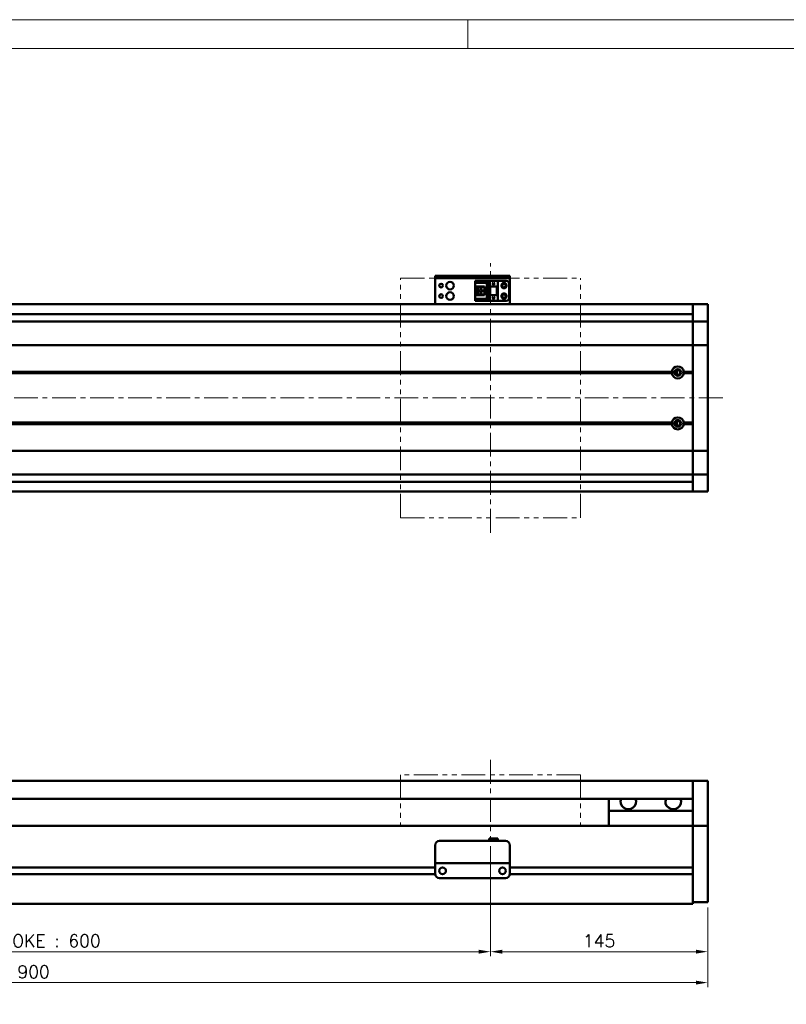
# Model space of a CAD drawing. Header units: millimetres. Extents: x 46891 to 50168, y 6223 to 9676.
# Tile 4 of 5: x 49058 to 49570, y 9018 to 9676. Entities that reach past the tile are written whole.
import ezdxf

# ---------------------------------------------------------------- set-up
doc = ezdxf.new("R2010")
doc.units = ezdxf.units.MM
doc.header["$LTSCALE"] = 0.5
doc.linetypes.add('CENTER', pattern=[50.8, 31.75, -6.35, 6.35, -6.35])
doc.linetypes.add('PHANTOM', pattern=[63.5, 31.75, -6.35, 6.35, -6.35, 6.35, -6.35])
doc.layers.get('0').update_dxf_attribs({"lineweight": 20})
doc.layers.add('1', color=1, linetype='CENTER', lineweight=13)
doc.layers.add('외형선(ISO)', color=7, linetype='Continuous', lineweight=50)
doc.styles.add('DSR TEXT', font='romans.shx', dxfattribs={"bigfont": 'whgtxt.shx'})
doc.styles.get("Standard").update_dxf_attribs({"font": 'romans.shx', "bigfont": 'whgtxt.shx'})
doc.dimstyles.new('DSR', dxfattribs={"dimscale": 2, "dimtxt": 3, "dimasz": 3, "dimexe": 0.5, "dimexo": 0.5, "dimgap": 0.5, "dimtad": 1, "dimdsep": 46, "dimtxsty": 'Standard', "dimcen": 2.5, "dimclrd": 4, "dimclre": 4, "dimclrt": 2, "dimadec": 0, "dimazin": 2, "dimtfac": 1, "dimtmove": 0, "dimatfit": 3, "dimfxl": 0, "dimlwd": -1, "dimlwe": -1, "dimarcsym": 0})

# ---------------------------------------------------------------- blocks, each defined once
blk = doc.blocks.new('A$C1C1952E1')
at = {"color": 1}
blk.add_lwpolyline([(0, 0), (420, 0), (420, 297), (0, 297)], close=True, dxfattribs=at)
at = {"color": 3}
blk.add_lwpolyline([(5, 5), (415, 5), (415, 292), (5, 292)], close=True, dxfattribs=at)
blk = doc.blocks.new('*D80')
at = {"color": 1, "linetype": 'ByBlock'}
for p, q in [((48772.72, 9123.94), (48772.72, 9050.56)), ((49372.72, 9123.94), (49372.72, 9050.56)), ((48780.52, 9053.56), (49364.92, 9053.56))]:
    blk.add_line(p, q, dxfattribs=at)
at = {"color": 1}
for points in [[(48780.52, 9054.86), (48780.52, 9052.26), (48772.72, 9053.56)], [(49364.92, 9054.86), (49364.92, 9052.26), (49372.72, 9053.56)]]:
    blk.add_solid(points, dxfattribs=at)
at = {"layer": 'Defpoints', "color": 0}
for p in [(48772.72, 9127.54), (49372.72, 9127.54), (49372.72, 9053.56)]:
    blk.add_point(p, dxfattribs=at)
at = {"color": 3, "insert": (49072.72, 9060.76), "char_height": 8.4, "attachment_point": 5, "style": 'DSR TEXT'}
blk.add_mtext('STROKE : 600', dxfattribs=at)
blk = doc.blocks.new('*D81')
at = {"color": 1, "linetype": 'ByBlock'}
for p, q in [((49372.72, 9123.94), (49372.72, 9050.56)), ((49517.72, 9082.94), (49517.72, 9050.56)), ((49509.92, 9053.56), (49380.52, 9053.56))]:
    blk.add_line(p, q, dxfattribs=at)
at = {"color": 1}
for points in [[(49380.52, 9054.86), (49380.52, 9052.26), (49372.72, 9053.56)], [(49509.92, 9054.86), (49509.92, 9052.26), (49517.72, 9053.56)]]:
    blk.add_solid(points, dxfattribs=at)
at = {"layer": 'Defpoints', "color": 0}
for p in [(49372.72, 9127.54), (49517.72, 9086.54), (49372.72, 9053.56)]:
    blk.add_point(p, dxfattribs=at)
at = {"color": 3, "insert": (49445.22, 9060.76), "char_height": 8.4, "attachment_point": 5, "style": 'DSR TEXT'}
blk.add_mtext('145', dxfattribs=at)
blk = doc.blocks.new('*D82')
at = {"color": 1, "linetype": 'ByBlock'}
for p, q in [((48617.72, 9082.94), (48617.72, 9029.89)), ((49517.72, 9082.94), (49517.72, 9029.89)), ((49509.92, 9032.89), (48625.52, 9032.89))]:
    blk.add_line(p, q, dxfattribs=at)
at = {"color": 1}
for points in [[(48625.52, 9034.19), (48625.52, 9031.59), (48617.72, 9032.89)], [(49509.92, 9034.19), (49509.92, 9031.59), (49517.72, 9032.89)]]:
    blk.add_solid(points, dxfattribs=at)
at = {"layer": 'Defpoints', "color": 0}
for p in [(48617.72, 9086.54), (49517.72, 9086.54), (48617.72, 9032.89)]:
    blk.add_point(p, dxfattribs=at)
at = {"color": 3, "insert": (49067.72, 9040.09), "char_height": 8.4, "attachment_point": 5, "style": 'DSR TEXT'}
blk.add_mtext('900', dxfattribs=at)

msp = doc.modelspace()

# ---------------------------------------------------------------- linework, layer by layer
at = {"color": 1}
msp.add_line((49357.48132, 9675.71252), (49357.48132, 9656.40752), dxfattribs=at)
at = {"color": 6, "linetype": 'PHANTOM'}
for p, q in [((49312.72397, 9503.20974), (49432.72397, 9503.20974)), ((49312.72397, 9343.20974), (49312.72397, 9503.20974)), ((49432.72397, 9343.20974), (49432.72397, 9503.20974)), ((49312.72397, 9343.20974), (49432.72397, 9343.20974)), ((49432.72397, 9171.54427), (49312.72397, 9171.54427)), ((49312.72397, 9171.54427), (49312.72397, 9137.54427)), ((49432.72397, 9171.54427), (49432.72397, 9137.54427))]:
    msp.add_line(p, q, dxfattribs=at)
at = {"layer": '1'}
for p, q in [((49372.72397, 9333.20974), (49372.72397, 9513.20974)), ((49527.72397, 9423.20973), (48607.72397, 9423.20973)), ((49372.72397, 9181.54427), (49372.72397, 9127.54427))]:
    msp.add_line(p, q, dxfattribs=at)
at = {"layer": '외형선(ISO)'}
for p, q in [((49335.72397, 9504.70971), (49335.72397, 9504.70969)), ((49335.72397, 9504.70971), (49385.72397, 9504.70971)), ((49335.72397, 9503.10969), (49335.72397, 9504.70969)), ((49338.72397, 9504.70968), (49382.72397, 9504.70968)), ((49385.72397, 9504.70969), (49385.72397, 9503.10969)), ((49335.72397, 9503.10969), (49335.72397, 9502.60971)), ((49335.72397, 9502.60971), (49335.72397, 9487.70971)), ((49338.72397, 9503.10968), (49382.72397, 9503.10968)), ((49362.52397, 9501.40973), (49377.72397, 9501.40973)), ((49362.52397, 9501.40972), (49362.52397, 9500.60972)), ((49362.52397, 9501.40972), (49371.72397, 9501.40972)), ((49362.52397, 9500.60972), (49370.82397, 9500.60972)), ((49362.52397, 9500.60972), (49362.52397, 9500.10972)), ((49362.52397, 9497.50972), (49362.52397, 9500.10972)), ((49362.52397, 9500.10972), (49370.32397, 9500.10972)), ((49370.82397, 9500.60972), (49370.32397, 9500.10972)), ((49370.32397, 9500.10972), (49370.32397, 9489.30972)), ((49370.82397, 9500.60972), (49370.82397, 9488.80972)), ((49371.72397, 9497.7097), (49371.72397, 9501.4097)), ((49371.72397, 9501.4097), (49377.72397, 9501.4097)), ((49374.12397, 9499.1097), (49374.72397, 9500.3097)), ((49374.32397, 9499.1097), (49374.12397, 9499.1097)), ((49374.32397, 9498.7097), (49374.32397, 9499.1097)), ((49375.12397, 9498.7097), (49374.32397, 9498.7097)), ((49374.72397, 9500.3097), (49375.32397, 9499.1097)), ((49375.12397, 9499.1097), (49375.12397, 9498.7097)), ((49375.32397, 9499.1097), (49375.12397, 9499.1097)), ((49383.22397, 9501.40972), (49377.72397, 9501.40972)), ((49377.72397, 9501.4097), (49377.72397, 9501.40972)), ((49377.72397, 9497.7097), (49377.72397, 9501.4097)), ((49385.22397, 9490.00972), (49385.22397, 9499.40972)), ((49385.72397, 9502.60971), (49385.72397, 9503.10969)), ((49385.72397, 9487.70971), (49385.72397, 9502.60971)), ((49362.52397, 9491.90972), (49362.52397, 9497.50972)), ((49362.52397, 9497.50972), (49368.72397, 9497.50972)), ((49362.52397, 9489.30972), (49362.52397, 9491.90972)), ((49368.72397, 9491.90972), (49362.52397, 9491.90972)), ((49363.82397, 9497.50972), (49363.82397, 9491.90972)), ((49364.32397, 9497.50972), (49364.32397, 9497.15972)), ((49364.32397, 9492.25972), (49364.32397, 9497.15972)), ((49364.32397, 9497.15972), (49368.72397, 9497.15972)), ((49364.32397, 9492.25972), (49364.32397, 9491.90972)), ((49368.72397, 9492.25972), (49364.32397, 9492.25972)), ((49365.28397, 9493.90972), (49365.28397, 9495.50972)), ((49365.28397, 9495.50972), (49367.12397, 9495.50972)), ((49367.12397, 9493.90972), (49365.28397, 9493.90972)), ((49367.12397, 9495.50972), (49367.12397, 9493.90972)), ((49368.72397, 9497.50972), (49368.72397, 9491.90972)), ((49371.72397, 9497.7097), (49371.72397, 9491.70972)), ((49371.72397, 9497.7097), (49377.72397, 9497.7097)), ((49372.22397, 9491.70972), (49371.72397, 9491.70972)), ((49371.72397, 9488.0097), (49371.72397, 9491.7097)), ((49371.72397, 9491.7097), (49377.72397, 9491.7097)), ((49372.22397, 9497.7097), (49372.22397, 9491.70972)), ((49372.22397, 9491.70972), (49372.52397, 9491.70972)), ((49372.52397, 9491.70972), (49372.52397, 9497.7097)), ((49372.52397, 9491.70972), (49376.92397, 9491.70972)), ((49376.92397, 9497.7097), (49376.92397, 9491.70972)), ((49376.92397, 9491.70972), (49377.22397, 9491.70972)), ((49377.22397, 9491.70972), (49377.22397, 9497.7097)), ((49377.72397, 9491.70972), (49377.22397, 9491.70972)), ((49377.72397, 9497.7097), (49377.72397, 9491.70972)), ((49377.72397, 9488.0097), (49377.72397, 9491.7097)), ((49507.72397, 9485.70973), (48832.72397, 9485.70973)), ((49335.72397, 9485.70973), (49335.72397, 9487.70971)), ((49362.52397, 9489.30972), (49362.52397, 9488.80972)), ((49370.32397, 9489.30972), (49362.52397, 9489.30972)), ((49362.52397, 9488.80972), (49362.52397, 9488.00972)), ((49370.82397, 9488.80972), (49362.52397, 9488.80972)), ((49362.52397, 9488.00972), (49371.72397, 9488.00972)), ((49370.82397, 9488.80972), (49370.32397, 9489.30972)), ((49371.72397, 9488.0097), (49377.72397, 9488.0097)), ((49374.12397, 9489.5097), (49374.72397, 9490.7097)), ((49374.32397, 9489.5097), (49374.12397, 9489.5097)), ((49374.32397, 9489.1097), (49374.32397, 9489.5097)), ((49375.12397, 9489.1097), (49374.32397, 9489.1097)), ((49374.72397, 9490.7097), (49375.32397, 9489.5097)), ((49375.12397, 9489.5097), (49375.12397, 9489.1097)), ((49375.32397, 9489.5097), (49375.12397, 9489.5097)), ((49383.22397, 9488.00972), (49377.72397, 9488.00972)), ((49385.72397, 9487.70971), (49385.72397, 9485.70973)), ((49507.72397, 9485.70973), (49507.72397, 9482.70973)), ((49507.72397, 9482.70973), (49507.72397, 9485.70973)), ((49507.72397, 9485.70973), (49517.72397, 9485.70973)), ((49517.72397, 9485.70973), (49517.72397, 9482.70973)), ((49507.72397, 9479.20973), (48832.72397, 9479.20973)), ((49507.72397, 9480.84956), (49507.72397, 9482.70973)), ((49507.72397, 9482.70973), (49507.72397, 9480.84956)), ((49507.72397, 9480.84956), (49507.72397, 9479.94161)), ((49507.72397, 9479.94161), (49507.72397, 9474.66994)), ((49517.72397, 9480.84956), (49517.72397, 9482.70973)), ((49517.72397, 9479.94161), (49517.72397, 9480.84956)), ((49517.72397, 9474.66994), (49517.72397, 9479.94161)), ((48690.72397, 9474.20973), (49507.72397, 9474.20973)), ((49507.72397, 9474.66994), (49507.72397, 9474.20973)), ((49507.72397, 9471.50123), (49507.72397, 9474.20973)), ((49507.72397, 9474.20973), (49517.72397, 9474.20973)), ((49507.72397, 9474.20973), (49507.72397, 9471.50123)), ((49517.72397, 9474.20973), (49517.72397, 9474.66994)), ((49517.72397, 9474.20973), (49517.72397, 9471.50123)), ((49507.72397, 9458.90123), (49507.72397, 9471.50123)), ((49507.72397, 9471.50123), (49507.72397, 9458.90123)), ((49517.72397, 9471.50123), (49517.72397, 9458.90123)), ((49507.72397, 9458.90123), (49507.72397, 9458.43714)), ((49507.72397, 9458.43714), (49507.72397, 9458.90123)), ((49517.72397, 9458.43714), (49517.72397, 9458.90123)), ((48690.72397, 9458.43714), (49507.72397, 9458.43714)), ((49507.72397, 9456.43714), (49507.72397, 9458.43714)), ((49507.72397, 9458.43714), (49517.72397, 9458.43714)), ((49507.72397, 9458.43714), (49507.72397, 9456.43714)), ((49507.72397, 9456.43714), (49507.72397, 9389.98232)), ((49507.72397, 9440.70973), (49507.72397, 9456.43714)), ((49517.72397, 9458.43714), (49517.72397, 9456.43714)), ((49517.72397, 9389.98232), (49517.72397, 9456.43714)), ((48690.72397, 9440.70973), (49493.75535, 9440.70973)), ((48690.72397, 9440.20973), (49494.22397, 9440.20973)), ((48690.72397, 9439.70973), (49493.75535, 9439.70973)), ((49497.16432, 9441.20973), (49496.44818, 9441.20973)), ((49497.16432, 9438.68841), (49497.16432, 9441.73106)), ((49501.22397, 9440.20973), (49507.72397, 9440.20973)), ((49501.6926, 9440.70973), (49507.72397, 9440.70973)), ((49501.6926, 9439.70973), (49507.72397, 9439.70973)), ((49507.72397, 9406.70973), (49507.72397, 9439.70973)), ((48690.72397, 9406.70973), (49493.75535, 9406.70973)), ((48690.72397, 9406.20973), (49494.22397, 9406.20973)), ((49497.16432, 9404.68841), (49497.16432, 9407.73106)), ((49501.22397, 9406.20973), (49507.72397, 9406.20973)), ((49501.6926, 9406.70973), (49507.72397, 9406.70973)), ((48690.72397, 9405.70973), (49493.75535, 9405.70973)), ((49497.16432, 9405.20973), (49496.44818, 9405.20973)), ((49501.6926, 9405.70973), (49507.72397, 9405.70973)), ((49507.72397, 9389.98232), (49507.72397, 9405.70973)), ((48690.72397, 9387.98232), (49507.72397, 9387.98232)), ((49507.72397, 9387.98232), (49507.72397, 9389.98232)), ((49507.72397, 9389.98232), (49507.72397, 9387.98232)), ((49507.72397, 9387.98232), (49507.72397, 9387.51823)), ((49507.72397, 9387.98232), (49517.72397, 9387.98232)), ((49507.72397, 9387.51823), (49507.72397, 9387.98232)), ((49507.72397, 9374.91823), (49507.72397, 9387.51823)), ((49507.72397, 9387.51823), (49507.72397, 9374.91823)), ((49517.72397, 9389.98232), (49517.72397, 9387.98232)), ((49517.72397, 9387.51823), (49517.72397, 9387.98232)), ((49517.72397, 9387.51823), (49517.72397, 9374.91823)), ((49507.72397, 9372.20973), (49507.72397, 9374.91823)), ((49507.72397, 9374.91823), (49507.72397, 9372.20973)), ((49517.72397, 9374.91823), (49517.72397, 9372.20973)), ((48690.72397, 9372.20973), (49507.72397, 9372.20973)), ((49507.72397, 9367.20973), (48832.72397, 9367.20973)), ((49507.72397, 9372.20973), (49507.72397, 9371.74953)), ((49507.72397, 9372.20973), (49517.72397, 9372.20973)), ((49507.72397, 9371.74953), (49507.72397, 9366.47786)), ((49507.72397, 9366.47786), (49507.72397, 9365.5699)), ((49517.72397, 9371.74953), (49517.72397, 9372.20973)), ((49517.72397, 9366.47786), (49517.72397, 9371.74953)), ((49517.72397, 9365.5699), (49517.72397, 9366.47786)), ((49507.72397, 9360.70973), (48832.72397, 9360.70973)), ((49507.72397, 9363.70973), (49507.72397, 9365.5699)), ((49507.72397, 9365.5699), (49507.72397, 9363.70973)), ((49507.72397, 9363.70973), (49507.72397, 9360.70973)), ((49507.72397, 9360.70973), (49507.72397, 9363.70973)), ((49507.72397, 9360.70973), (49517.72397, 9360.70973)), ((49517.72397, 9363.70973), (49517.72397, 9365.5699)), ((49517.72397, 9363.70973), (49517.72397, 9360.70973)), ((48832.72397, 9167.54427), (49507.72397, 9167.54427)), ((49507.72397, 9167.54427), (49507.72397, 9165.54427)), ((49507.72397, 9167.54427), (49517.72397, 9167.54427)), ((49507.72397, 9165.54427), (49507.72397, 9167.54427)), ((49507.72397, 9164.75975), (49507.72397, 9165.54427)), ((49507.72397, 9165.54427), (49507.72397, 9164.75975)), ((49507.72397, 9164.26105), (49507.72397, 9164.75975)), ((49507.72397, 9164.75975), (49507.72397, 9164.26105)), ((49507.72397, 9164.26105), (49507.72397, 9163.19257)), ((49507.72397, 9163.19257), (49507.72397, 9164.26105)), ((49507.72397, 9163.19257), (49507.72397, 9160.20676)), ((49507.72397, 9160.20676), (49507.72397, 9163.19257)), ((49517.72397, 9165.54427), (49517.72397, 9167.54427)), ((49517.72397, 9165.54427), (49517.72397, 9164.75975)), ((49517.72397, 9164.75975), (49517.72397, 9164.26105)), ((49517.72397, 9163.19257), (49517.72397, 9164.26105)), ((49517.72397, 9160.20676), (49517.72397, 9163.19257)), ((49507.72397, 9151.64246), (49507.72397, 9160.20676)), ((49507.72397, 9160.20676), (49507.72397, 9156.04427)), ((49517.72397, 9160.20676), (49517.72397, 9151.64246)), ((48832.72397, 9155.54427), (49507.72397, 9155.54427)), ((49451.72397, 9147.54427), (49451.72397, 9155.54427)), ((49507.72397, 9149.54717), (49507.72397, 9151.64246)), ((49507.72397, 9138.12522), (49507.72397, 9149.54717)), ((49517.72397, 9151.64246), (49517.72397, 9149.54717)), ((49517.72397, 9149.54717), (49517.72397, 9138.12522)), ((49507.72397, 9147.54427), (49451.72397, 9147.54427)), ((49451.72397, 9137.54427), (49451.72397, 9147.54427)), ((49507.72397, 9137.54427), (48777.72397, 9137.54427)), ((49507.72397, 9137.54427), (49507.72397, 9138.12522)), ((49507.72397, 9134.54427), (49507.72397, 9137.54427)), ((49507.72397, 9137.54427), (49507.72397, 9134.54427)), ((49507.72397, 9137.54427), (49517.72397, 9137.54427)), ((49517.72397, 9138.12522), (49517.72397, 9137.54427)), ((49517.72397, 9134.54427), (49517.72397, 9137.54427)), ((49507.72397, 9134.54427), (49507.72397, 9109.99427)), ((49507.72397, 9091.78692), (49507.72397, 9134.54427)), ((49517.72397, 9134.54427), (49517.72397, 9091.78692)), ((49335.72397, 9114.54443), (49335.72397, 9124.54443)), ((49338.72397, 9127.54443), (49382.72397, 9127.54443)), ((49371.72397, 9129.04443), (49371.72397, 9127.54443)), ((49371.72397, 9129.04443), (49377.72397, 9129.04443)), ((49377.72397, 9129.04443), (49377.72397, 9127.54443)), ((49385.72397, 9124.54443), (49385.72397, 9114.54443)), ((49335.72397, 9114.54443), (49335.72397, 9112.54443)), ((49335.72397, 9112.5444), (49335.72397, 9112.54443)), ((49335.72397, 9112.54443), (49385.72397, 9112.54443)), ((49335.72397, 9112.0444), (49335.72397, 9112.5444)), ((49335.72397, 9112.5444), (49338.49447, 9112.5444)), ((49335.72397, 9105.5444), (49335.72397, 9112.0444)), ((49340.95347, 9112.5444), (49343.22397, 9112.5444)), ((49348.22397, 9112.5444), (49373.22397, 9112.5444)), ((49378.22397, 9112.5444), (49380.49447, 9112.5444)), ((49382.95347, 9112.5444), (49385.72397, 9112.5444)), ((49385.72397, 9112.54443), (49385.72397, 9114.54443)), ((49385.72397, 9112.54443), (49385.72397, 9112.5444)), ((49385.72397, 9112.5444), (49385.72397, 9112.0444)), ((49385.72397, 9112.0444), (49385.72397, 9105.5444)), ((49335.73442, 9105.29427), (48831.71353, 9105.29427)), ((49335.72397, 9109.79427), (48831.72397, 9109.79427)), ((49340.74731, 9109.79427), (49340.70064, 9109.79427)), ((49380.74731, 9109.79427), (49380.70064, 9109.79427)), ((49507.72397, 9105.29427), (49385.71353, 9105.29427)), ((49507.72397, 9109.79427), (49385.72397, 9109.79427)), ((49507.72397, 9105.09427), (49507.72397, 9091.78692)), ((49338.72397, 9102.5444), (49382.72397, 9102.5444)), ((49507.72397, 9089.6656), (49507.72397, 9091.78692)), ((49507.72397, 9091.78692), (49507.72397, 9089.6656)), ((49517.72397, 9089.6656), (49517.72397, 9091.78692)), ((48627.72397, 9085.54427), (49507.72397, 9085.54427)), ((49507.72397, 9089.6656), (49507.72397, 9085.54427)), ((49507.72397, 9086.54427), (49507.72397, 9089.6656)), ((49507.72397, 9086.54427), (49517.72397, 9086.54427)), ((49517.72397, 9089.6656), (49517.72397, 9086.54427))]:
    msp.add_line(p, q, dxfattribs=at)
for centre, radius in [((49339.72397, 9498.20973), 1.2295), ((49345.72397, 9498.20973), 2.5), ((49381.72397, 9498.20972), 1.75), ((49381.72397, 9498.20973), 1.2295), ((49339.72397, 9491.20973), 1.2295), ((49345.72397, 9491.20973), 2.5), ((49381.72397, 9491.20972), 1.75), ((49381.72397, 9491.20973), 1.2295), ((49497.72397, 9440.20973), 2.25), ((49497.72397, 9440.20973), 1.621), ((49497.72397, 9406.20973), 2.25), ((49497.72397, 9406.20973), 1.621), ((49340.72397, 9107.5444), 2.25), ((49380.72397, 9107.5444), 2.25)]:
    msp.add_circle(centre, radius, dxfattribs=at)
for centre, radius, start, end in [((49383.22397, 9499.40972), 2, 0, 90), ((49383.22397, 9490.00972), 2, 270, 0), ((49497.72397, 9440.20973), 4, 7.18075572, 172.81924428), ((49497.72397, 9440.20973), 4, 187.18075578, 352.81924422), ((49497.72397, 9406.20973), 4, 7.18075578, 172.81924422), ((49497.72397, 9406.20973), 4, 187.18075578, 352.81924422), ((49338.72397, 9124.54443), 3, 90, 180), ((49382.72397, 9124.54443), 3, 0, 90), ((49338.72397, 9105.5444), 3, 180, 270), ((49382.72397, 9105.5444), 3, 270, 0)]:
    msp.add_arc(centre, radius, start, end, dxfattribs=at)
at = {"layer": '외형선(ISO)', "extrusion": (0, 0, -1)}
for centre, major_axis, start_param, end_param in [((49338.72397, 9504.70969), (-3, 0), 4.712422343, 6.283252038), ((49382.72397, 9504.70969), (3, 0), 0.000033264, 1.570796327), ((49338.72397, 9503.10969), (-3, 0), 4.71238898, 6.283218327), ((49382.72397, 9503.10969), (3, 0), 0.00006722, 1.570829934)]:
    msp.add_ellipse(centre, major_axis=major_axis, ratio=0.00001, start_param=start_param, end_param=end_param, dxfattribs=at)
at = {"layer": '외형선(ISO)'}
for centre, major_axis, ratio, start_param, end_param in [((49464.72397, 9153.54427), (5.25, 0), 0.923076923, 2.716178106, 6.708599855), ((49494.72397, 9153.54427), (5.25, 0), 0.923076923, 2.716178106, 6.708599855), ((49339.72397, 9112.54442), (-1.2295, 0), 0.00001, 3.141579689, 6.283172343), ((49345.72397, 9112.54442), (-2.5, 0), 0.00001, 3.144943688, 6.286536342), ((49375.72397, 9112.54442), (-2.5, 0), 0.00001, 3.143048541, 6.284641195), ((49381.72397, 9112.54442), (-1.2295, 0), 0.00001, 3.13437825, 6.275970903)]:
    msp.add_ellipse(centre, major_axis=major_axis, ratio=ratio, start_param=start_param, end_param=end_param, dxfattribs=at)
for points in [[(49493.75535, 9440.70973), (49493.98966, 9440.44405), (49494.22397, 9440.20973)], [(49494.22397, 9440.20973), (49493.98966, 9439.97542), (49493.75535, 9439.70973)], [(49501.22397, 9440.20973), (49501.45829, 9440.44405), (49501.6926, 9440.70973)], [(49501.6926, 9439.70973), (49501.45829, 9439.97542), (49501.22397, 9440.20973)], [(49493.75535, 9406.70973), (49493.98966, 9406.44405), (49494.22397, 9406.20973)], [(49494.22397, 9406.20973), (49493.98966, 9405.97542), (49493.75535, 9405.70973)], [(49501.22397, 9406.20973), (49501.45829, 9406.44405), (49501.6926, 9406.70973)], [(49501.6926, 9405.70973), (49501.45829, 9405.97542), (49501.22397, 9406.20973)]]:
    msp.add_open_spline(points, degree=2, dxfattribs=at)

# ---------------------------------------------------------------- block references
at = {"xscale": 3.861000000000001, "yscale": 3.861000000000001, "zscale": 3.861000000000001}
msp.add_blockref('A$C1C1952E1', (48546.67132, 8528.99552), dxfattribs=at)

# ---------------------------------------------------------------- dimensions: what is measured, and where the dimension line sits
dim = msp.add_linear_dim(base=(49372.72397, 9053.56086), p1=(48772.72397, 9127.54427), p2=(49372.72397, 9127.54427), text='STROKE : <>', dimstyle='DSR', override={"dimscale": 3, "dimtxt": 2.8, "dimasz": 2.600136, "dimexe": 1, "dimexo": 1.2, "dimgap": 1, "dimdec": 4, "dimtxsty": 'DSR TEXT', "dimclrd": 1, "dimclre": 1, "dimclrt": 3, "dimtdec": 4, "dimtix": 1})
dim.commit()
dim.dimension.update_dxf_attribs({"geometry": '*D80', "text_midpoint": (49072.72397, 9060.76086)})
for base, p2, picture, middle in [((49372.72397, 9053.56086), (49372.72397, 9127.54427), '*D81', (49445.22397, 9060.76086)), ((48617.72397, 9032.8865), (48617.72397, 9086.54427), '*D82', (49067.72397, 9040.0865))]:
    dim = msp.add_linear_dim(base=base, p1=(49517.72397, 9086.54427), p2=p2, dimstyle='DSR', override={"dimscale": 3, "dimtxt": 2.8, "dimasz": 2.600136, "dimexe": 1, "dimexo": 1.2, "dimgap": 1, "dimdec": 4, "dimtxsty": 'DSR TEXT', "dimclrd": 1, "dimclre": 1, "dimclrt": 3, "dimtdec": 4, "dimtix": 1})
    dim.commit()
    dim.dimension.update_dxf_attribs({"geometry": picture, "text_midpoint": middle})

doc.saveas('drawing.dxf')
